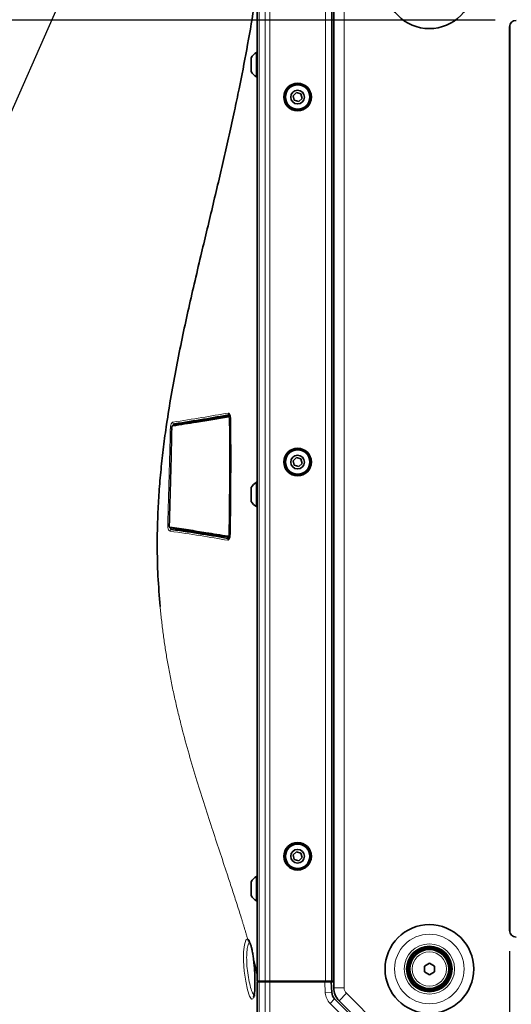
# Model space of a CAD drawing. Header units: millimetres. Extents: x 0 to 1118, y 0 to 864.
# Tile 16 of 86: x 457 to 495, y 140 to 216. Entities that reach past the tile are written whole.
import ezdxf

# ---------------------------------------------------------------- set-up
doc = ezdxf.new("R2010")
doc.units = ezdxf.units.MM
doc.layers.add('ALPHAREV', color=7, linetype='Continuous', lineweight=25)
doc.styles.add('SLDTEXTSTYLE0', font='TXT', dxfattribs={"width": 0.605})
doc.dimstyles.new('SLDDIMSTYLE2', dxfattribs={"dimtxt": 3.175, "dimasz": 4.572, "dimexe": 0, "dimexo": 0.0625, "dimgap": 0.79375, "dimtad": 0, "dimtih": 1, "dimtoh": 1, "dimdec": 1, "dimlfac": 4, "dimrnd": 1e-09, "dimzin": 12, "dimdsep": 46, "dimtxsty": 'SLDTEXTSTYLE0', "dimsah": 1, "dimcen": 0.09, "dimadec": 0, "dimazin": 3, "dimtfac": 1, "dimtofl": 0, "dimtmove": 0, "dimatfit": 3, "dimfxl": 1, "dimfrac": 2, "dimtolj": 1, "dimtzin": 12, "dimarcsym": 0})

# ---------------------------------------------------------------- blocks, each defined once
blk = doc.blocks.new('_D_6')
at = {"layer": 'ALPHAREV'}
for p, q in [((494.068, 215.48), (364.127, 215.48)), ((365.727, 215.48), (365.727, 176.938)), ((366.94, 176.21), (365.849, 176.21)), ((365.849, 176.21), (365.849, 171.337)), ((375.429, 176.21), (376.52, 176.21)), ((376.52, 176.21), (376.52, 171.337)), ((365.849, 171.337), (366.94, 171.337)), ((376.52, 171.337), (375.429, 171.337)), ((365.727, 132.068), (365.727, 170.61)), ((479.003, 132.068), (364.127, 132.068))]:
    blk.add_line(p, q, dxfattribs=at)
for points in [[(365.727, 215.48), (364.965, 210.908), (366.489, 210.908)], [(365.727, 132.068), (366.489, 136.64), (364.965, 136.64)]]:
    blk.add_solid(points, dxfattribs=at)
at = {"layer": 'ALPHAREV', "char_height": 3.175, "attachment_point": 1, "style": 'SLDTEXTSTYLE0'}
for s, insert in [('333.6', (353.843, 175.43)), ('13.1', (366.94, 175.43))]:
    blk.add_mtext(s, dxfattribs=dict(at, insert=insert))
blk = doc.blocks.new('_D_8')
at = {"layer": 'ALPHAREV'}
for p, q in [((495.168, 143.742), (495.168, 70.576)), ((560.288, 143.742), (560.288, 70.576)), ((528.941, 74.613), (527.849, 74.613)), ((527.849, 74.613), (527.849, 69.74)), ((537.429, 74.613), (538.521, 74.613)), ((538.521, 74.613), (538.521, 69.74)), ((495.168, 72.176), (515.117, 72.176)), ((560.288, 72.176), (540.339, 72.176)), ((527.849, 69.74), (528.941, 69.74)), ((538.521, 69.74), (537.429, 69.74))]:
    blk.add_line(p, q, dxfattribs=at)
for points in [[(495.168, 72.176), (499.74, 71.414), (499.74, 72.938)], [(560.288, 72.176), (555.716, 72.938), (555.716, 71.414)]]:
    blk.add_solid(points, dxfattribs=at)
at = {"layer": 'ALPHAREV', "char_height": 3.175, "attachment_point": 1, "style": 'SLDTEXTSTYLE0'}
for s, insert in [('260.5', (515.844, 73.833)), ('10.3', (528.941, 73.833))]:
    blk.add_mtext(s, dxfattribs=dict(at, insert=insert))

msp = doc.modelspace()

# ---------------------------------------------------------------- linework, layer by layer
at = {"color": 7, "linetype": 'Continuous', "lineweight": 35}
for p, q in [((481.627833, 219.70659), (481.627833, 140.929354)), ((475.740333, 141.442972), (475.740333, 219.192972)), ((481.490333, 141.442972), (481.490333, 219.192972)), ((495.167833, 214.979547), (495.167833, 145.342047)), ((475.270333, 212.595737), (475.270333, 211.540207)), ((475.740333, 213.005472), (475.675333, 213.005472)), ((475.675333, 213.005472), (475.675333, 212.956369)), ((475.675333, 212.956369), (475.675333, 211.130472)), ((475.675333, 211.130472), (475.740333, 211.130472)), ((478.756282, 209.918282), (478.49618, 209.668172)), ((478.49618, 209.668172), (478.582731, 209.317861)), ((479.102935, 209.818082), (478.756282, 209.918282)), ((478.929384, 209.217661), (479.189486, 209.467772)), ((479.189486, 209.467772), (479.102935, 209.818082)), ((478.582731, 209.317861), (478.929384, 209.217661)), ((473.558416, 184.97598), (473.646078, 184.98439)), ((478.756282, 181.793282), (478.49618, 181.543172)), ((478.49618, 181.543172), (478.582731, 181.192861)), ((479.102935, 181.693082), (478.756282, 181.793282)), ((478.929384, 181.092661), (479.189486, 181.342772)), ((479.189486, 181.342772), (479.102935, 181.693082)), ((478.582731, 181.192861), (478.929384, 181.092661)), ((475.740333, 179.880472), (475.675333, 179.880472)), ((475.675333, 179.880472), (475.675333, 179.831369)), ((475.675333, 179.831369), (475.675333, 178.005472)), ((475.270333, 179.470737), (475.270333, 178.415207)), ((475.675333, 178.005472), (475.740333, 178.005472)), ((470.086455, 176.215521), (470.086453, 176.215521)), ((473.610537, 175.654963), (473.522903, 175.66337)), ((478.756282, 151.418282), (478.49618, 151.168172)), ((478.49618, 151.168172), (478.582731, 150.817861)), ((479.102935, 151.318082), (478.756282, 151.418282)), ((479.189486, 150.967772), (479.102935, 151.318082)), ((478.582731, 150.817861), (478.929384, 150.717661)), ((478.929384, 150.717661), (479.189486, 150.967772)), ((475.740333, 149.505472), (475.675333, 149.505472)), ((475.675333, 149.505472), (475.675333, 149.456369)), ((475.270333, 149.095737), (475.270333, 148.040207)), ((475.675333, 149.456369), (475.675333, 147.630472)), ((475.675333, 147.630472), (475.740333, 147.630472)), ((475.740333, 141.952053), (475.459518, 143.040328)), ((488.602833, 142.604195), (488.990333, 142.827918)), ((488.990333, 142.827918), (489.377833, 142.604195)), ((488.602833, 142.156748), (488.602833, 142.604195)), ((488.990333, 141.933025), (488.602833, 142.156748)), ((489.377833, 142.156748), (488.990333, 141.933025)), ((489.377833, 142.604195), (489.377833, 142.156748)), ((475.740333, 141.442972), (475.88678, 141.442972)), ((475.740333, 138.568499), (475.740333, 141.392972)), ((475.740333, 141.392972), (475.88678, 141.392972)), ((475.873288, 141.392972), (475.861492, 141.442972)), ((475.88678, 141.442972), (476.343887, 141.442972)), ((475.88678, 141.392972), (476.343887, 141.392972)), ((476.266206, 141.442972), (476.265333, 141.392972)), ((476.343887, 141.442972), (476.69744, 141.442972)), ((476.343887, 141.392972), (476.69744, 141.392972)), ((476.69744, 141.442972), (480.990333, 141.442972)), ((476.69744, 141.392972), (480.931343, 141.392972)), ((476.73946, 141.442972), (476.740333, 141.392972)), ((476.890333, 141.392972), (476.890333, 141.442972)), ((477.491183, 141.442972), (477.49031, 141.392972)), ((480.28946, 141.442972), (480.290333, 141.392972)), ((480.452833, 141.392972), (480.452833, 141.442972)), ((480.931343, 141.392972), (481.43203, 141.392972)), ((480.952833, 141.442972), (480.952833, 141.392972)), ((480.990333, 141.442972), (481.490333, 141.442972)), ((481.43203, 141.392972), (481.475266, 140.567975)), ((481.43203, 141.392972), (481.627833, 141.392972)), ((481.627833, 141.442972), (481.490333, 141.442972)), ((481.693908, 140.076897), (486.670663, 135.100142)), ((482.037884, 139.939404), (486.549266, 135.428022))]:
    msp.add_line(p, q, dxfattribs=at)
at = {"color": 7, "linetype": 'Continuous', "lineweight": 18}
for p, q in [((482.427833, 219.70659), (482.427833, 140.929354)), ((475.88678, 141.442972), (475.88678, 219.192972)), ((476.343887, 141.442972), (476.343887, 219.192972)), ((476.69744, 141.442972), (476.69744, 219.192972)), ((480.990333, 141.442972), (480.990333, 219.192972)), ((495.210333, 215.181274), (495.210333, 145.14032)), ((470.074328, 176.21666), (469.137697, 176.24625)), ((475.88678, 141.392972), (475.88678, 138.568069)), ((476.017191, 141.392972), (476.016669, 141.442972)), ((476.343887, 138.568069), (476.343887, 141.392972)), ((476.69744, 141.392972), (476.69744, 138.568499)), ((480.975951, 140.541807), (480.931343, 141.392972)), ((481.475266, 140.567975), (480.975951, 140.541807)), ((482.427833, 140.929354), (481.627833, 140.929354)), ((482.603569, 140.50509), (482.037884, 139.939404)), ((482.603569, 140.50509), (487.114951, 135.993708)), ((481.693908, 140.076897), (481.340354, 139.723344)), ((486.31711, 134.746588), (481.340354, 139.723344))]:
    msp.add_line(p, q, dxfattribs=at)
at = {"color": 7, "linetype": 'Continuous', "lineweight": 18, "flags": 128}
for points in [[(470.062272, 184.36348), (470.077836, 184.392648), (470.104787, 184.412112), (470.104792, 184.412113), (470.104792, 184.412113)], [(469.026551, 176.425997), (469.03203, 176.399172), (469.066263, 176.312603), (469.107954, 176.259835), (469.137701, 176.246249), (469.137706, 176.246249), (469.137706, 176.246249)], [(475.438983, 140.182181), (475.403652, 140.07452), (475.281553, 140.052269), (475.136726, 140.290043), (474.984178, 140.769423), (474.844286, 141.439174), (474.739014, 142.215318), (474.684753, 142.997471), (474.687329, 143.695577), (474.743382, 144.243089), (474.844136, 144.590322), (474.976856, 144.697557), (474.995889, 144.692268), (474.995889, 144.692268)]]:
    msp.add_lwpolyline(points, dxfattribs=at)
at = {"color": 7, "linetype": 'Continuous', "lineweight": 35, "flags": 128}
msp.add_lwpolyline([(468.951106, 176.577174), (468.95252, 176.576445), (468.956138, 176.57565)], dxfattribs=at)
at = {"color": 7, "linetype": 'Continuous', "lineweight": 35}
for centre, radius in [((488.990333, 218.255472), 3.41625), ((478.842833, 209.567972), 1.0625), ((478.842833, 209.567972), 0.98375), ((478.842833, 209.567972), 0.9375), ((478.842833, 209.567972), 0.527765), ((478.842833, 181.442972), 1.0625), ((478.842833, 181.442972), 0.98375), ((478.842833, 181.442972), 0.9375), ((478.842833, 181.442972), 0.527765), ((478.842833, 151.067972), 1.0625), ((478.842833, 151.067972), 0.98375), ((478.842833, 151.067972), 0.9375), ((478.842833, 151.067972), 0.527765), ((488.990333, 142.380472), 3.41625), ((488.990333, 142.380472), 1.75), ((488.990333, 142.380472), 1.6875), ((488.990333, 142.380472), 1.575), ((488.990333, 142.380472), 1.5)]:
    msp.add_circle(centre, radius, dxfattribs=at)
at = {"color": 7, "linetype": 'Continuous', "lineweight": 18}
for radius in [2.67701, 1.9375, 1.317931]:
    msp.add_circle((488.990333, 142.380472), radius, dxfattribs=at)
at = {"color": 7, "linetype": 'Continuous', "lineweight": 35}
for centre, radius, start, end in [((495.667833, 214.979547), 0.5, 90, 180), ((476.214031, 212.067972), 1.08125, 119.88214807, 150.783798), ((476.214031, 212.067972), 1.08125, 209.216202, 240.11785193), ((476.214031, 178.942972), 1.08125, 119.88214807, 150.783798), ((476.214031, 178.942972), 1.08125, 209.216202, 240.11785193), ((476.214031, 148.567972), 1.08125, 119.88214807, 150.783798), ((476.214031, 148.567972), 1.08125, 209.216202, 240.11785193), ((495.667833, 145.342047), 0.5, 180, 270), ((482.224238, 140.607227), 0.75, 183, 225), ((483.027833, 140.929354), 1.4, 180, 225)]:
    msp.add_arc(centre, radius, start, end, dxfattribs=at)
at = {"color": 7, "linetype": 'Continuous', "lineweight": 18}
for centre, radius, start, end in [((470.106852, 184.483186), 0.114907, 292.59876116, 330.64311971), ((473.565464, 184.916411), 0.059984, 96.74797711, 181.798231), ((473.643974, 184.086376), 0.60745, 88.59711061, 95.83879664), ((469.279531, 184.233311), 0.058899, 97.22590048, 181.05420968), ((469.064863, 176.425044), 0.058949, 176.00704774, 262.45357846), ((470.065467, 176.159199), 0.114662, 22.05624999, 80.3198354), ((473.530032, 175.722843), 0.059898, 177.63604953, 263.16391925), ((473.617457, 176.583753), 0.638478, 263.99694073, 270.87214309), ((482.224238, 140.607227), 1.25, 183, 225), ((483.027833, 140.929354), 0.6, 180, 225)]:
    msp.add_arc(centre, radius, start, end, dxfattribs=at)
at = {"color": 7, "linetype": 'Continuous', "lineweight": 35}
for points, knots in [([(468.253894, 170.317972), (468.19207, 171.098678), (468.068598, 172.657846), (468.017161, 175.024356), (468.05907, 177.181681), (468.169011, 179.136452), (468.316814, 180.87642), (468.511482, 182.622128), (468.769278, 184.522243), (469.100018, 186.584201), (469.505427, 188.790899), (469.94256, 190.94763), (470.40405, 193.073915), (470.886062, 195.191802), (471.365598, 197.234811), (471.834782, 199.204846), (472.288112, 201.102261), (472.734515, 202.984978), (473.166456, 204.838876), (473.581026, 206.664502), (473.973608, 208.457188), (474.435557, 210.661454), (474.945026, 213.297048), (475.42073, 216.030823), (475.649398, 217.73163), (475.740333, 218.407992)], [0, 0, 0, 0, 0.043616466, 0.087107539, 0.130794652, 0.162898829, 0.195671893, 0.228057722, 0.261326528, 0.303914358, 0.347075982, 0.390781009, 0.432587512, 0.476061, 0.521375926, 0.560658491, 0.601450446, 0.643840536, 0.68386612, 0.724385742, 0.76643496, 0.805745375, 0.875995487, 0.950686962, 1, 1, 1, 1]), ([(473.50551, 184.914529), (473.110362, 184.849686), (472.320221, 184.720026), (470.911773, 184.494382), (469.83898, 184.32808), (469.220642, 184.232227)], [0, 0, 0, 0, 0.2976457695, 0.5951755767, 1, 1, 1, 1]), ([(469.272122, 184.291742), (469.890687, 184.387857), (470.963857, 184.554609), (472.372772, 184.780844), (473.163155, 184.910927), (473.558416, 184.97598)], [0, 0, 0, 0, 0.404836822, 0.702366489, 1, 1, 1, 1]), ([(473.629438, 185.093674), (472.977284, 184.974938), (472.298377, 184.85678), (470.876224, 184.621857), (470.13266, 184.505174), (469.354454, 184.389316)], [0, 0, 0, 0, 0.5, 0.5, 1, 1, 1, 1]), ([(470.104784, 184.412112), (470.8905, 184.533771), (472.071977, 184.716708), (473.253267, 184.909126), (473.648966, 184.97358)], [0, 0, 0, 0, 0.6650284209, 1, 1, 1, 1]), ([(470.12119, 184.369846), (470.125303, 184.382476), (470.134068, 184.409385), (470.146696, 184.42585), (470.144883, 184.424247), (470.14437, 184.423794)], [0, 0, 0, 0, 0.388062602, 0.826811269, 1, 1, 1, 1]), ([(473.603029, 185.101955), (473.603965, 185.101192), (473.606056, 185.099487), (473.630143, 185.053063), (473.652068, 184.969787), (473.666844, 184.867739), (473.667596, 184.796402), (473.667884, 184.769172)], [0, 0, 0, 0, 0.164843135, 0.368335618, 0.596304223, 0.845903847, 1, 1, 1, 1]), ([(473.675358, 184.771656), (473.68806, 183.288316), (473.692112, 181.803829), (473.681508, 178.832546), (473.666871, 177.348105), (473.643044, 175.86488)], [0, 0, 0, 0, 0.5, 0.5, 1, 1, 1, 1]), ([(469.146844, 184.0353), (469.130408, 183.210205), (469.097509, 181.558559), (469.034793, 179.069059), (468.982428, 177.409077), (468.956138, 176.57565)], [0, 0, 0, 0, 0.3320208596, 0.6646279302, 1, 1, 1, 1]), ([(469.269122, 184.291351), (469.269088, 184.291354), (469.255679, 184.292661), (469.230137, 184.277367), (469.197984, 184.249132), (469.169158, 184.197713), (469.148839, 184.122167), (469.140663, 184.054679), (469.142504, 184.022884), (469.142751, 184.018614)], [0, 0, 0, 0, 0.000342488, 0.136036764, 0.274826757, 0.469393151, 0.736792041, 0.964658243, 1, 1, 1, 1]), ([(468.952169, 176.577132), (468.951634, 176.567558), (468.949781, 176.534424), (468.958613, 176.476583), (468.977974, 176.421905), (469.007877, 176.386518), (469.035067, 176.368653), (469.051028, 176.368494), (469.054118, 176.368463)], [0, 0, 0, 0, 0.100838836, 0.348999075, 0.618980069, 0.805414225, 0.962329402, 1, 1, 1, 1]), ([(469.006057, 176.429148), (469.487068, 176.355505), (470.44884, 176.208258), (471.946892, 175.972597), (472.915087, 175.815425), (473.470185, 175.725314)], [0, 0, 0, 0, 0.2991735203, 0.5981928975, 1, 1, 1, 1]), ([(473.522903, 175.66337), (472.967623, 175.753527), (471.99909, 175.910781), (470.500485, 176.146168), (469.538329, 176.293113), (469.057121, 176.366605)], [0, 0, 0, 0, 0.401792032, 0.700815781, 1, 1, 1, 1]), ([(469.137697, 176.24625), (469.953877, 176.130725), (470.729908, 176.014213), (472.210101, 175.779413), (472.913272, 175.661193), (473.587434, 175.542339)], [0, 0, 0, 0, 0.5, 0.5, 1, 1, 1, 1]), ([(473.636207, 175.867241), (473.636124, 175.861201), (473.635426, 175.810728), (473.627058, 175.71658), (473.602187, 175.608179), (473.577607, 175.546133), (473.558184, 175.530973), (473.5634, 175.533219), (473.563463, 175.533246)], [0, 0, 0, 0, 0.034240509, 0.286127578, 0.543648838, 0.792863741, 0.99749569, 1, 1, 1, 1]), ([(475.120725, 144.493643), (475.119276, 144.49486), (475.114026, 144.49927), (475.149046, 144.453574), (475.196547, 144.346986), (475.259228, 144.16148), (475.32291, 143.90571), (475.383286, 143.583581), (475.428131, 143.284004), (475.44991, 143.08756), (475.456773, 143.025651)], [0, 0, 0, 0, 0.041678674, 0.151020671, 0.282389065, 0.430707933, 0.589604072, 0.754749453, 0.92270885, 1, 1, 1, 1]), ([(475.459484, 143.040452), (475.484963, 142.784349), (475.535944, 142.271919), (475.564111, 141.48926), (475.551691, 140.821359), (475.509536, 140.35582), (475.458359, 140.229867), (475.438983, 140.182181)], [0, 0, 0, 0, 0.217745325, 0.435681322, 0.65230049, 0.868360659, 1, 1, 1, 1]), ([(475.455562, 140.261807), (475.455081, 140.26017), (475.448611, 140.238156), (475.44787, 140.239824), (475.447185, 140.241367)], [0, 0, 0, 0, 0.074359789, 1, 1, 1, 1])]:
    msp.add_open_spline(points, degree=3, knots=knots, dxfattribs=at)
at = {"color": 7, "linetype": 'Continuous', "lineweight": 18}
for points, knots in [([(469.232208, 184.519522), (470.009886, 184.634446), (470.752951, 184.750345), (472.174155, 184.983922), (472.852608, 185.101525), (473.504331, 185.21975)], [0, 0, 0, 0, 0.5, 0.5, 1, 1, 1, 1]), ([(473.504331, 185.21975), (473.525428, 185.223578), (473.546166, 185.216821), (473.576201, 185.189501), (473.585825, 185.177678), (473.604265, 185.148326), (473.613097, 185.130679), (473.637289, 185.070512), (473.650843, 185.019315), (473.664883, 184.932227), (473.668593, 184.900998), (473.673653, 184.837532), (473.675072, 184.805), (473.675358, 184.771656)], [0, 0, 0, 0, 0.25, 0.25, 0.375, 0.375, 0.5, 0.5, 0.75, 0.75, 0.875, 0.875, 1, 1, 1, 1]), ([(473.629438, 185.093674), (473.597519, 185.092466), (473.565071, 185.105557), (473.518449, 185.15254), (473.504597, 185.186107), (473.504331, 185.21975)], [0, 0, 0, 0, 0.5, 0.5, 1, 1, 1, 1]), ([(469.040251, 184.013434), (469.041001, 184.045083), (469.042887, 184.076354), (469.048854, 184.138166), (469.05299, 184.169006), (469.063341, 184.228372), (469.069493, 184.256699), (469.083726, 184.310659), (469.091907, 184.336496), (469.109599, 184.383301), (469.119148, 184.404505), (469.139669, 184.442445), (469.150613, 184.459034), (469.184157, 184.499811), (469.208241, 184.51598), (469.232208, 184.519522)], [0, 0, 0, 0, 0.125, 0.125, 0.25, 0.25, 0.375, 0.375, 0.5, 0.5, 0.625, 0.625, 0.75, 0.75, 1, 1, 1, 1]), ([(469.354461, 184.389318), (469.322719, 184.388167), (469.290433, 184.40189), (469.244675, 184.450623), (469.231544, 184.485272), (469.232208, 184.519522)], [0, 0, 0, 0, 0.5, 0.5, 1, 1, 1, 1]), ([(469.354461, 184.389318), (469.354459, 184.389317), (469.340961, 184.387132), (469.312831, 184.36866), (469.275446, 184.313362), (469.257099, 184.258675), (469.249748, 184.236767)], [0, 0, 0, 0, 0.0000470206, 0.3750525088, 0.7496372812, 1, 1, 1, 1]), ([(470.133993, 184.374043), (470.136153, 184.382832), (470.141021, 184.402644), (470.148772, 184.413588), (470.153084, 184.419677)], [0, 0, 0, 0, 0.443619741, 1, 1, 1, 1]), ([(473.582178, 184.690675), (473.581117, 184.717325), (473.578995, 184.770628), (473.565382, 184.839639), (473.545796, 184.889787), (473.524607, 184.913875), (473.510843, 184.914347), (473.50551, 184.914529)], [0, 0, 0, 0, 0.216743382, 0.433522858, 0.649386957, 0.864142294, 1, 1, 1, 1]), ([(473.550684, 175.948776), (473.567089, 177.194306), (473.594476, 179.273646), (473.598953, 182.190099), (473.58777, 183.857145), (473.582178, 184.690675)], [0, 0, 0, 0, 0.427552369, 0.713773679, 1, 1, 1, 1]), ([(473.558416, 184.97598), (473.565011, 184.975739), (473.582033, 184.975118), (473.608828, 184.944721), (473.634307, 184.881486), (473.652888, 184.794476), (473.65686, 184.727245), (473.658846, 184.693645)], [0, 0, 0, 0, 0.1359521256, 0.3508644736, 0.5667989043, 0.7834939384, 1, 1, 1, 1]), ([(468.837591, 176.640996), (468.87723, 177.868487), (468.913646, 179.097729), (468.980618, 181.556337), (469.011161, 182.785718), (469.040251, 184.013434)], [0, 0, 0, 0, 0.5, 0.5, 1, 1, 1, 1]), ([(469.204597, 184.013255), (469.174293, 184.014689), (469.138846, 184.015544), (469.077916, 184.01561), (469.052816, 184.014821), (469.040251, 184.013434)], [0, 0, 0, 0, 0.5, 0.5, 1, 1, 1, 1]), ([(469.220642, 184.232227), (469.212693, 184.22897), (469.196794, 184.222454), (469.175131, 184.187255), (469.158374, 184.137737), (469.148959, 184.084125), (469.147449, 184.049261), (469.146844, 184.0353)], [0, 0, 0, 0, 0.2141038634, 0.4282468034, 0.6420032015, 0.8566306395, 1, 1, 1, 1]), ([(469.016355, 176.12211), (468.990817, 176.125738), (468.96575, 176.14244), (468.920528, 176.198335), (468.899968, 176.238175), (468.875189, 176.310127), (468.867772, 176.336615), (468.855359, 176.392027), (468.850287, 176.42107), (468.842433, 176.481849), (468.839698, 176.51349), (468.836781, 176.576753), (468.836549, 176.608707), (468.837591, 176.640996)], [0, 0, 0, 0, 0.25, 0.25, 0.5, 0.5, 0.625, 0.625, 0.75, 0.75, 0.875, 0.875, 1, 1, 1, 1]), ([(468.837591, 176.640996), (468.850517, 176.638934), (468.875619, 176.63678), (468.936108, 176.633495), (468.971129, 176.632384), (469.001112, 176.632116)], [0, 0, 0, 0, 0.5, 0.5, 1, 1, 1, 1]), ([(468.956138, 176.57565), (468.956221, 176.560096), (468.956388, 176.528985), (468.964373, 176.486213), (468.9771, 176.452876), (468.991875, 176.433759), (469.001974, 176.430476), (469.006057, 176.429148)], [0, 0, 0, 0, 0.214333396, 0.428682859, 0.642344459, 0.855377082, 1, 1, 1, 1]), ([(469.016355, 176.12211), (469.017237, 176.155369), (469.030954, 176.188342), (469.076058, 176.234482), (469.107147, 176.247345), (469.137706, 176.246249)], [0, 0, 0, 0, 0.5, 0.5, 1, 1, 1, 1]), ([(473.462744, 175.417219), (472.789089, 175.536076), (472.086449, 175.654391), (470.60737, 175.889512), (469.831923, 176.006242), (469.016355, 176.122111)], [0, 0, 0, 0, 0.5, 0.5, 1, 1, 1, 1]), ([(470.042789, 176.245776), (470.038202, 176.250523), (470.032557, 176.256365), (470.028113, 176.269637), (470.027281, 176.272123)], [0, 0, 0, 0, 0.812683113, 1, 1, 1, 1]), ([(470.119867, 176.209641), (470.119805, 176.209725), (470.110965, 176.221773), (470.105039, 176.244924), (470.099154, 176.267913)], [0, 0, 0, 0, 0.007005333, 1, 1, 1, 1]), ([(473.462739, 175.41722), (473.463266, 175.450697), (473.477188, 175.483993), (473.523605, 175.530567), (473.555786, 175.543528), (473.587438, 175.542338)], [0, 0, 0, 0, 0.5, 0.5, 1, 1, 1, 1]), ([(473.643044, 175.86488), (473.641965, 175.797726), (473.636066, 175.732718), (473.620657, 175.644872), (473.614564, 175.617853), (473.600587, 175.568034), (473.592583, 175.545009), (473.575506, 175.505046), (473.566415, 175.487909), (473.547208, 175.458892), (473.536965, 175.446938), (473.505872, 175.420061), (473.484577, 175.413367), (473.462744, 175.417219)], [0, 0, 0, 0, 0.25, 0.25, 0.375, 0.375, 0.5, 0.5, 0.625, 0.625, 0.75, 0.75, 1, 1, 1, 1]), ([(473.470185, 175.725314), (473.478891, 175.726499), (473.496303, 175.728871), (473.519953, 175.765791), (473.538213, 175.822861), (473.548404, 175.887703), (473.550037, 175.931429), (473.550684, 175.948776)], [0, 0, 0, 0, 0.214638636, 0.429311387, 0.643778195, 0.858685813, 1, 1, 1, 1]), ([(473.627176, 175.945349), (473.625969, 175.923475), (473.622925, 175.868317), (473.608851, 175.786535), (473.585045, 175.714546), (473.555097, 175.667939), (473.533633, 175.664893), (473.522903, 175.66337)], [0, 0, 0, 0, 0.1411599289, 0.3559600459, 0.5704677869, 0.7852627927, 1, 1, 1, 1]), ([(474.995934, 144.692114), (474.972314, 144.772687), (474.925254, 144.933218), (474.85347, 145.174972), (474.781197, 145.416249), (474.708365, 145.65718), (474.635036, 145.897733), (474.561234, 146.137913), (474.398129, 146.664807), (474.14126, 147.478404), (473.782402, 148.58769), (473.347627, 149.910708), (472.8344, 151.454958), (472.227359, 153.286242), (471.617375, 155.16392), (471.001114, 157.138616), (470.409152, 159.155406), (469.93699, 160.913629), (469.585121, 162.347025), (469.33298, 163.450772), (469.100522, 164.556557), (468.926238, 165.468987), (468.800316, 166.183118), (468.714607, 166.696544), (468.63374, 167.210461), (468.557767, 167.725107), (468.486749, 168.240727), (468.420699, 168.757556), (468.359786, 169.275886), (468.303578, 169.795825), (468.270457, 170.143901), (468.253894, 170.317972)], [0, 0, 0, 0, 0.0121381, 0.024183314, 0.036136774, 0.047999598, 0.059772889, 0.071457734, 0.083055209, 0.136217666, 0.187596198, 0.237288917, 0.315473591, 0.390127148, 0.468395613, 0.543434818, 0.620849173, 0.695437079, 0.734354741, 0.772646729, 0.81042445, 0.847803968, 0.864942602, 0.881993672, 0.898969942, 0.915884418, 0.932750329, 0.949581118, 0.966390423, 0.983192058, 1, 1, 1, 1]), ([(475.158831, 144.423786), (475.138046, 144.421387), (475.11186, 144.418366), (475.049751, 144.313476), (474.976296, 144.096403), (474.918169, 143.594996), (474.915265, 142.956853), (474.971377, 142.243645), (475.079391, 141.54029), (475.175039, 141.135051), (475.274566, 140.788296), (475.377282, 140.507699), (475.500613, 140.29774), (475.557793, 140.32118), (475.574508, 140.328031)], [0, 0, 0, 0, 0.049278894, 0.062081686, 0.170966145, 0.278699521, 0.387242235, 0.498171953, 0.611639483, 0.726242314, 0.726367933, 0.84066737, 0.953424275, 1, 1, 1, 1]), ([(474.995961, 144.692074), (475.039249, 144.675417), (475.083494, 144.624392), (475.139076, 144.518448), (475.150254, 144.494994), (475.172303, 144.444395), (475.183196, 144.417227), (475.215477, 144.33023), (475.236465, 144.26494), (475.277331, 144.119621), (475.297357, 144.038823), (475.335119, 143.86679), (475.352945, 143.775368), (475.386672, 143.581819), (475.402636, 143.479224), (475.432622, 143.264875), (475.446503, 143.154266), (475.45955, 143.040241)], [0, 0, 0, 0, 0.25, 0.25, 0.3125, 0.3125, 0.375, 0.375, 0.5, 0.5, 0.625, 0.625, 0.75, 0.75, 0.875, 0.875, 1, 1, 1, 1]), ([(474.995961, 144.692074), (475.001296, 144.661648), (475.011964, 144.600795), (475.063528, 144.527111), (475.112058, 144.500386), (475.133886, 144.488366)], [0, 0, 0, 0, 0.354928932, 0.709857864, 1, 1, 1, 1])]:
    msp.add_open_spline(points, degree=3, knots=knots, dxfattribs=at)
at = {"layer": 'ALPHAREV'}
msp.add_line((453.311114, 200.504011), (464.934287, 226.929699), dxfattribs=at)

# ---------------------------------------------------------------- dimensions: what is measured, and where the dimension line sits
dim = msp.add_linear_dim(base=(365.727469, 215.479547), p1=(480.602833, 132.067972), p2=(495.667833, 215.479547), angle=90, dimstyle='SLDDIMSTYLE2', dxfattribs=at)
dim.commit()
dim.dimension.update_dxf_attribs({"geometry": '_D_6', "text_midpoint": (365.727469, 173.773759), "dimtype": 160})
dim = msp.add_linear_dim(base=(560.287833, 72.176335), p1=(495.167833, 145.342047), p2=(560.287833, 145.342047), dimstyle='SLDDIMSTYLE2', dxfattribs=at)
dim.commit()
dim.dimension.update_dxf_attribs({"geometry": '_D_8', "text_midpoint": (527.727833, 72.176335), "dimtype": 160})

doc.saveas('drawing.dxf')
